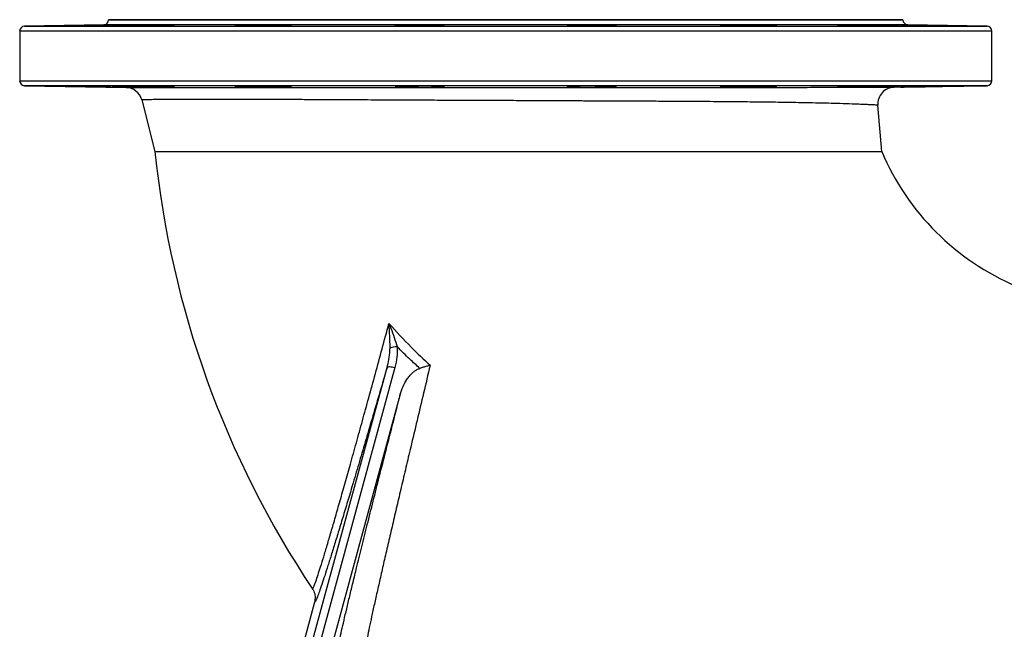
# Model space of a CAD drawing. Header units: millimetres. Extents: x 1566 to 6379, y 1263 to 6912.
# Tile 2 of 11: x 1566 to 2761, y 2113 to 2853. Entities that reach past the tile are written whole.
import ezdxf

# ---------------------------------------------------------------- set-up
doc = ezdxf.new("R2010")
doc.units = ezdxf.units.MM
doc.header["$LTSCALE"] = 2

msp = doc.modelspace()

# ---------------------------------------------------------------- linework, layer by layer
at = {"color": 7, "linetype": 'Continuous', "lineweight": 25}
for p, q in [((1667.8, 2846.5), (1571.5, 2844.8)), ((1673.6, 2852.7), (1673.6, 2852.5)), ((2637.6, 2852.7), (1673.6, 2852.7)), ((1706.3, 2845.8), (1706.3, 2845.3)), ((1844.2, 2845.8), (1844.2, 2845.1)), ((2029.5, 2845.8), (2029.5, 2845.2)), ((2077.2, 2845.5), (2077.2, 2845.8)), ((2234.1, 2845.8), (2234.1, 2845.5)), ((2281.8, 2845.2), (2281.8, 2845.8)), ((2467.1, 2845.1), (2467.1, 2845.8)), ((2605, 2845.3), (2605, 2845.8)), ((2637.6, 2852.5), (2637.6, 2852.7)), ((2739.8, 2844.8), (2643.5, 2846.5)), ((1565.7, 2838.8), (1565.7, 2778.6)), ((2745.6, 2778.6), (2745.6, 2838.8)), ((1571.5, 2772.6), (1694.7, 2770.4)), ((2626.9, 2770.6), (2739.8, 2772.6)), ((1706.3, 2772.1), (1706.3, 2771.6)), ((1844.2, 2772.3), (1844.2, 2771.6)), ((2029.5, 2772.2), (2029.5, 2771.6)), ((2077.2, 2771.6), (2077.2, 2771.9)), ((2234.1, 2771.9), (2234.1, 2771.6)), ((2281.8, 2771.6), (2281.8, 2772.2)), ((2467.1, 2771.6), (2467.1, 2772.3)), ((2605, 2771.6), (2605, 2772.1)), ((1713.7, 2755.4), (1729.8, 2692.7)), ((2612, 2692.7), (2607.3, 2749)), ((2021.1, 2430.6), (1804.5, 1635.2)), ((2027.6, 2398), (1819.1, 1632.4)), ((1923.5, 2145.7), (1784.5, 1635.3))]:
    msp.add_line(p, q, dxfattribs=at)
at = {"color": 8, "linetype": 'Continuous', "lineweight": 25}
for p, q in [((1571.5, 2844.8), (2155.7, 2844.8)), ((2643.5, 2846.5), (1667.8, 2846.5)), ((1673.6, 2852.5), (2637.6, 2852.5)), ((2155.7, 2844.8), (2739.8, 2844.8)), ((2155.7, 2838.8), (1565.7, 2838.8)), ((2745.6, 2838.8), (2155.7, 2838.8)), ((1565.7, 2778.6), (2155.7, 2778.6)), ((2739.8, 2772.6), (1571.5, 2772.6)), ((2155.7, 2778.6), (2745.6, 2778.6))]:
    msp.add_line(p, q, dxfattribs=at)
at = {"color": 7, "linetype": 'Continuous', "lineweight": 25, "flags": 128}
for points in [[(1794.9, 1635.3), (1800, 1654), (1820.4, 1728.7), (1901.8, 2027.7), (2011.5, 2430.7)], [(2011.5, 2430.7), (2011.8, 2431.1), (2012.5, 2431.4), (2013.4, 2431.5), (2014.6, 2431.6), (2016, 2431.5), (2017.6, 2431.3), (2019.3, 2431), (2021.1, 2430.6)]]:
    msp.add_lwpolyline(points, dxfattribs=at)
at = {"color": 7, "linetype": 'Continuous', "lineweight": 25}
for centre, radius, start, end in [((1571.6, 2838.8), 6, 91, 180), ((1667.6, 2852.5), 6, 271, 0), ((2643.6, 2852.5), 6, 180, 269), ((2739.6, 2838.8), 6, 0, 89), ((1571.6, 2778.6), 6, 180, 269), ((2739.6, 2778.6), 6, 271, 0), ((1694.4, 2750.4), 20, 14.3821, 89), ((2627.2, 2750.6), 20, 91, 184.7823), ((2895.6, 2812.7), 1172, 185.8767, 213.7219), ((2895.6, 2812.7), 308, 202.9299, 247.0697), ((2024.6, 2431.3), 24.5, 92.1209, 112.9345)]:
    msp.add_arc(centre, radius, start, end, dxfattribs=at)
for points, knots in [([(1646.3, 2845.8), (1644.7, 2845.8), (1641.8, 2845.7), (1636.9, 2845.7), (1632.3, 2845.6), (1627.4, 2845.5), (1622.5, 2845.4), (1617.7, 2845.3), (1613.1, 2845.3), (1608.9, 2845.2), (1605.2, 2845.1), (1602.1, 2845.1), (1599.6, 2845.1), (1597.9, 2845.1), (1597, 2845.1), (1597, 2845.1), (1597.7, 2845.1), (1599.3, 2845.1), (1601.8, 2845.2), (1605.1, 2845.3), (1609.2, 2845.4), (1613.4, 2845.4), (1618, 2845.5), (1622.8, 2845.6), (1627.7, 2845.7), (1632.4, 2845.8), (1635.4, 2845.8), (1636.8, 2845.8)], [0, 0, 0, 0, 0.05107, 0.090362, 0.129652, 0.168947, 0.20824, 0.247534, 0.286828, 0.32612, 0.365409, 0.404695, 0.44398, 0.48326, 0.52254, 0.561818, 0.601095, 0.640374, 0.679652, 0.728637, 0.76793, 0.807221, 0.846514, 0.885805, 0.9251, 0.964394, 1, 1, 1, 1]), ([(1636.8, 2845.8), (1637.6, 2845.9), (1639.7, 2845.9), (1643.3, 2846), (1647.7, 2846), (1652.1, 2846.1), (1656.4, 2846.2), (1660.6, 2846.3), (1664.5, 2846.3), (1668, 2846.4), (1671, 2846.4), (1673.5, 2846.4), (1675.2, 2846.5), (1676.3, 2846.5), (1676.7, 2846.5), (1676.3, 2846.4), (1675.2, 2846.4), (1673.3, 2846.3), (1670.9, 2846.3), (1667.8, 2846.2), (1664.3, 2846.2), (1660.3, 2846.1), (1656.1, 2846), (1651.8, 2845.9), (1648.5, 2845.9), (1646.6, 2845.8), (1646.3, 2845.8)], [0, 0, 0, 0, 0.028476, 0.072127, 0.115775, 0.159428, 0.20308, 0.246732, 0.290384, 0.33403, 0.377678, 0.421317, 0.464958, 0.508592, 0.552226, 0.595858, 0.63949, 0.683125, 0.726761, 0.7704, 0.814043, 0.857691, 0.901338, 0.944991, 0.988642, 1, 1, 1, 1]), ([(1733.3, 2845.8), (1732.3, 2845.8), (1731, 2845.8), (1728.5, 2845.7), (1727.6, 2845.7), (1725.8, 2845.6), (1724.8, 2845.6), (1722.7, 2845.6), (1721.6, 2845.5), (1719.3, 2845.5), (1718.1, 2845.5), (1715.7, 2845.4), (1714.4, 2845.4), (1711.9, 2845.4), (1710.6, 2845.3), (1708, 2845.3), (1706.7, 2845.3), (1704.2, 2845.2), (1702.9, 2845.2), (1699, 2845.2), (1696.6, 2845.2), (1693.6, 2845.1), (1693, 2845.1), (1691.9, 2845.1), (1691.3, 2845.1), (1689.7, 2845.1), (1688.7, 2845.1), (1687.2, 2845.1), (1686.7, 2845.1), (1685.8, 2845.1), (1685.4, 2845.1), (1684.1, 2845.1), (1683.3, 2845.1), (1681.8, 2845.1), (1681.2, 2845.1), (1680.3, 2845.1), (1680.1, 2845.1), (1679.6, 2845.1), (1679.3, 2845.1), (1678.7, 2845.1), (1678.4, 2845.1), (1678, 2845.1), (1677.9, 2845.1), (1677.8, 2845.1), (1677.7, 2845.1), (1677.6, 2845.2), (1677.8, 2845.2), (1678.5, 2845.2), (1678.6, 2845.2), (1679, 2845.2), (1679.2, 2845.3), (1679.9, 2845.3), (1680.4, 2845.3), (1681.3, 2845.3), (1681.6, 2845.3), (1682.3, 2845.4), (1682.6, 2845.4), (1683.8, 2845.4), (1684.6, 2845.4), (1685.9, 2845.5), (1686.4, 2845.5), (1687.4, 2845.5), (1687.8, 2845.5), (1689.3, 2845.5), (1690.4, 2845.6), (1692.1, 2845.6), (1692.6, 2845.6), (1693.8, 2845.6), (1694.4, 2845.6), (1696.1, 2845.7), (1698.6, 2845.7), (1701.1, 2845.8), (1703, 2845.8), (1703.7, 2845.8), (1705, 2845.8), (1705.6, 2845.8), (1706.3, 2845.8)], [0, 0, 0, 0, 0.0625, 0.0625, 0.09375, 0.09375, 0.125, 0.125, 0.15625, 0.15625, 0.1875, 0.1875, 0.21875, 0.21875, 0.25, 0.25, 0.28125, 0.28125, 0.3125, 0.3125, 0.375, 0.375, 0.390625, 0.390625, 0.40625, 0.40625, 0.4375, 0.4375, 0.453125, 0.453125, 0.46875, 0.46875, 0.5, 0.5, 0.53125, 0.53125, 0.546875, 0.546875, 0.5625, 0.5625, 0.59375, 0.59375, 0.609375, 0.609375, 0.625, 0.625, 0.6875, 0.6875, 0.703125, 0.703125, 0.71875, 0.71875, 0.75, 0.75, 0.765625, 0.765625, 0.78125, 0.78125, 0.8125, 0.8125, 0.828125, 0.828125, 0.84375, 0.84375, 0.875, 0.875, 0.890625, 0.890625, 0.90625, 0.90625, 0.9375, 0.96875, 0.96875, 0.984375, 0.984375, 1, 1, 1, 1]), ([(1706.3, 2845.8), (1707.2, 2845.9), (1709, 2845.9), (1712.3, 2846), (1716.1, 2846.1), (1720.2, 2846.1), (1724.6, 2846.2), (1729, 2846.3), (1733.3, 2846.3), (1737.5, 2846.4), (1741.4, 2846.4), (1744.9, 2846.4), (1747.9, 2846.5), (1750.4, 2846.5), (1752.1, 2846.4), (1753.2, 2846.4), (1753.6, 2846.4), (1753.2, 2846.3), (1752.1, 2846.3), (1750.2, 2846.2), (1747.8, 2846.1), (1744.7, 2846.1), (1741.2, 2846), (1737.4, 2845.9), (1734.7, 2845.9), (1733.3, 2845.8)], [0, 0, 0, 0, 0.042738, 0.086391, 0.130045, 0.173697, 0.21735, 0.261003, 0.304654, 0.348302, 0.391948, 0.435589, 0.479229, 0.522864, 0.566498, 0.61013, 0.653764, 0.6974, 0.741037, 0.784681, 0.828323, 0.871973, 0.915623, 0.957811, 1, 1, 1, 1]), ([(1884.6, 2845.8), (1884.5, 2845.8), (1884.3, 2845.8), (1883.1, 2845.7), (1881.1, 2845.6), (1878.3, 2845.5), (1874.9, 2845.4), (1871, 2845.3), (1866.6, 2845.3), (1861.9, 2845.2), (1857, 2845.2), (1852.1, 2845.1), (1847.3, 2845.1), (1842.7, 2845.1), (1838.5, 2845.1), (1834.8, 2845.1), (1831.7, 2845.1), (1829.2, 2845.1), (1827.6, 2845.2), (1826.6, 2845.2), (1826.6, 2845.3), (1827.3, 2845.4), (1828.9, 2845.5), (1831.4, 2845.6), (1834.7, 2845.7), (1838.8, 2845.7), (1842, 2845.8), (1843.8, 2845.8), (1844.2, 2845.8)], [0, 0, 0, 0, 0.038407, 0.076814, 0.116105, 0.155396, 0.194688, 0.233981, 0.273272, 0.312564, 0.351851, 0.391138, 0.430419, 0.469701, 0.508978, 0.548255, 0.587531, 0.626808, 0.666085, 0.705363, 0.744645, 0.783927, 0.823215, 0.862503, 0.911524, 0.950814, 0.990104, 1, 1, 1, 1]), ([(1844.2, 2845.8), (1844.2, 2845.8), (1844.6, 2845.9), (1845.5, 2845.9), (1847.8, 2846), (1850.8, 2846.1), (1854.4, 2846.2), (1858.2, 2846.2), (1862.3, 2846.3), (1866.6, 2846.4), (1871, 2846.4), (1875.4, 2846.4), (1879.6, 2846.5), (1883.5, 2846.5), (1887, 2846.5), (1890, 2846.4), (1892.4, 2846.4), (1894.2, 2846.4), (1895.3, 2846.3), (1895.7, 2846.3), (1895.3, 2846.2), (1894.1, 2846.1), (1892.3, 2846), (1889.4, 2845.9), (1886.4, 2845.9), (1884.6, 2845.8)], [0, 0, 0, 0, 0.002527, 0.046182, 0.089837, 0.144306, 0.187964, 0.231621, 0.275278, 0.318935, 0.362589, 0.406243, 0.449889, 0.493536, 0.537176, 0.580817, 0.624458, 0.668098, 0.711744, 0.755389, 0.799041, 0.842692, 0.88635, 0.930009, 1, 1, 1, 1]), ([(2077.2, 2845.8), (2077.4, 2845.8), (2078.1, 2845.8), (2079, 2845.7), (2079.4, 2845.7), (2079, 2845.6), (2077.7, 2845.5), (2075.7, 2845.4), (2073, 2845.3), (2069.6, 2845.3), (2065.6, 2845.2), (2061.2, 2845.1), (2056.5, 2845.1), (2051.7, 2845.1), (2046.8, 2845.1), (2042, 2845.1), (2037.4, 2845.1), (2033.2, 2845.1), (2029.5, 2845.1), (2026.4, 2845.2), (2023.9, 2845.3), (2022.2, 2845.3), (2021.3, 2845.4), (2021.2, 2845.5), (2022, 2845.6), (2023.5, 2845.7), (2025.9, 2845.8), (2028.3, 2845.8), (2029.5, 2845.8)], [0, 0, 0, 0, 0.01109, 0.0503755, 0.0896614, 0.1289525, 0.1682428, 0.2075357, 0.2468275, 0.2861194, 0.3254094, 0.3646955, 0.4039811, 0.4432612, 0.4825421, 0.5218185, 0.5610952, 0.6003702, 0.6396454, 0.6789245, 0.7182023, 0.7574852, 0.7967679, 0.8360564, 0.8753448, 0.9146365, 0.9539287, 1, 1, 1, 1]), ([(2029.5, 2845.8), (2029.5, 2845.8), (2029.2, 2845.9), (2029.1, 2845.9), (2029.8, 2846), (2031.2, 2846.1), (2033.4, 2846.2), (2036.4, 2846.2), (2040.1, 2846.3), (2043.9, 2846.4), (2048, 2846.4), (2052.3, 2846.4), (2056.7, 2846.5), (2061, 2846.5), (2065.2, 2846.5), (2069.1, 2846.4), (2072.6, 2846.4), (2075.7, 2846.4), (2078.1, 2846.3), (2079.9, 2846.2), (2080.9, 2846.2), (2081.3, 2846.1), (2080.9, 2846), (2079.7, 2845.9), (2078.1, 2845.9), (2077.2, 2845.8)], [0, 0, 0, 0, 0.016816, 0.0604677, 0.1041191, 0.1477743, 0.19143, 0.2459058, 0.2895514, 0.3331974, 0.3768438, 0.4204902, 0.4641303, 0.5077703, 0.5514066, 0.595044, 0.6386799, 0.682317, 0.7259586, 0.7695996, 0.8132483, 0.8568969, 0.9005509, 0.9442054, 1, 1, 1, 1]), ([(2234.1, 2845.8), (2233.5, 2845.9), (2232.3, 2845.9), (2230.9, 2846), (2230.1, 2846), (2230.1, 2846.1), (2230.7, 2846.2), (2232.1, 2846.3), (2234.4, 2846.3), (2237.4, 2846.4), (2241, 2846.4), (2244.8, 2846.4), (2248.9, 2846.5), (2253.2, 2846.5), (2257.6, 2846.4), (2262, 2846.4), (2266.2, 2846.4), (2270.1, 2846.3), (2273.6, 2846.3), (2276.6, 2846.2), (2279, 2846.1), (2280.8, 2846.1), (2281.9, 2846), (2282.3, 2845.9), (2281.9, 2845.9), (2281.8, 2845.8)], [0, 0, 0, 0, 0.031136, 0.074786, 0.118436, 0.16209, 0.205744, 0.249397, 0.293051, 0.347517, 0.391155, 0.434791, 0.478428, 0.522064, 0.565697, 0.609331, 0.652966, 0.696602, 0.740242, 0.783882, 0.82753, 0.871178, 0.91483, 0.958483, 1, 1, 1, 1]), ([(2281.8, 2845.8), (2282.4, 2845.8), (2284.2, 2845.8), (2286.5, 2845.7), (2288.5, 2845.6), (2289.7, 2845.5), (2290.1, 2845.5), (2289.7, 2845.4), (2288.4, 2845.3), (2286.4, 2845.2), (2283.7, 2845.2), (2280.3, 2845.1), (2276.3, 2845.1), (2271.9, 2845.1), (2267.2, 2845.1), (2262.4, 2845.1), (2257.5, 2845.1), (2252.7, 2845.1), (2248.1, 2845.2), (2243.9, 2845.2), (2240.2, 2845.3), (2237.1, 2845.4), (2234.6, 2845.4), (2232.9, 2845.5), (2232, 2845.6), (2231.9, 2845.7), (2232.6, 2845.8), (2233.6, 2845.8), (2234.1, 2845.8)], [0, 0, 0, 0, 0.023964, 0.06325, 0.102535, 0.141825, 0.181115, 0.220406, 0.259697, 0.298986, 0.338274, 0.377558, 0.41684, 0.456118, 0.495396, 0.534671, 0.573946, 0.613221, 0.652495, 0.691772, 0.731049, 0.770331, 0.809613, 0.848902, 0.888189, 0.92748, 0.966771, 1, 1, 1, 1]), ([(2426.7, 2845.8), (2425.5, 2845.9), (2423.1, 2845.9), (2420.3, 2846), (2418.1, 2846.1), (2416.6, 2846.1), (2415.8, 2846.2), (2415.7, 2846.3), (2416.4, 2846.3), (2417.8, 2846.4), (2420, 2846.4), (2423, 2846.5), (2426.7, 2846.5), (2430.4, 2846.5), (2434.6, 2846.4), (2438.9, 2846.4), (2443.3, 2846.4), (2447.6, 2846.3), (2451.8, 2846.3), (2455.7, 2846.2), (2459.2, 2846.1), (2462.3, 2846), (2464.7, 2846), (2466.3, 2845.9), (2466.9, 2845.9), (2467.1, 2845.8)], [0, 0, 0, 0, 0.0454874, 0.0891393, 0.1327904, 0.1764445, 0.2200987, 0.2637519, 0.3074051, 0.3510533, 0.3947013, 0.4491446, 0.4927791, 0.5364124, 0.5800473, 0.623681, 0.6673185, 0.7109534, 0.7545957, 0.7982386, 0.8418873, 0.8855353, 0.9291885, 0.9728425, 1, 1, 1, 1]), ([(2467.1, 2845.8), (2468.5, 2845.8), (2471.3, 2845.8), (2475.1, 2845.7), (2478.5, 2845.6), (2481.2, 2845.5), (2483.2, 2845.4), (2484.4, 2845.4), (2484.8, 2845.3), (2484.4, 2845.2), (2483.1, 2845.2), (2481.1, 2845.1), (2478.3, 2845.1), (2474.9, 2845.1), (2471, 2845.1), (2466.6, 2845.1), (2461.9, 2845.1), (2457, 2845.1), (2452.1, 2845.2), (2447.3, 2845.2), (2442.8, 2845.3), (2438.6, 2845.4), (2434.8, 2845.5), (2431.7, 2845.5), (2429.3, 2845.6), (2427.6, 2845.7), (2426.8, 2845.8), (2426.7, 2845.8), (2426.7, 2845.8)], [0, 0, 0, 0, 0.0368619, 0.0761488, 0.1154355, 0.1547257, 0.1940168, 0.2333077, 0.2725988, 0.3118868, 0.3511743, 0.3904575, 0.4297395, 0.4690175, 0.5082958, 0.5475698, 0.5868453, 0.626119, 0.6653947, 0.7046721, 0.74395, 0.7832347, 0.8225169, 0.8618066, 0.9010951, 0.9403863, 0.9796774, 1, 1, 1, 1]), ([(2578, 2845.8), (2576.1, 2845.9), (2572.7, 2845.9), (2568.5, 2846), (2565.2, 2846.1), (2562.4, 2846.2), (2560.2, 2846.2), (2558.7, 2846.3), (2557.9, 2846.4), (2557.8, 2846.4), (2558.5, 2846.4), (2559.9, 2846.5), (2562.1, 2846.5), (2565.1, 2846.5), (2568.8, 2846.4), (2572.5, 2846.4), (2576.7, 2846.4), (2581, 2846.3), (2585.4, 2846.2), (2589.7, 2846.2), (2593.9, 2846.1), (2597.8, 2846), (2601.3, 2845.9), (2603.6, 2845.9), (2604.8, 2845.8), (2605, 2845.8)], [0, 0, 0, 0, 0.059837, 0.103492, 0.147147, 0.190804, 0.234462, 0.278117, 0.321772, 0.365422, 0.409072, 0.452715, 0.496357, 0.550778, 0.59442, 0.638061, 0.681702, 0.725344, 0.768989, 0.812636, 0.856287, 0.899939, 0.943597, 0.987254, 1, 1, 1, 1]), ([(2605, 2845.8), (2607.1, 2845.8), (2610.8, 2845.7), (2615.9, 2845.7), (2620.2, 2845.6), (2624.1, 2845.5), (2627.5, 2845.4), (2630.2, 2845.3), (2632.2, 2845.3), (2633.4, 2845.2), (2633.8, 2845.1), (2633.3, 2845.1), (2632.1, 2845.1), (2630, 2845.1), (2627.3, 2845.1), (2623.9, 2845.1), (2620, 2845.1), (2615.6, 2845.1), (2610.9, 2845.2), (2606, 2845.3), (2601.1, 2845.3), (2596.3, 2845.4), (2591.7, 2845.5), (2587.5, 2845.6), (2583.8, 2845.7), (2580.7, 2845.7), (2578.9, 2845.8), (2578.1, 2845.8), (2578, 2845.8)], [0, 0, 0, 0, 0.04976, 0.08905, 0.128339, 0.167632, 0.206925, 0.246218, 0.285511, 0.3248, 0.364089, 0.403373, 0.442656, 0.481935, 0.521215, 0.56049, 0.599767, 0.639045, 0.67832, 0.717603, 0.756883, 0.79617, 0.835456, 0.874748, 0.914038, 0.953331, 0.992625, 1, 1, 1, 1]), ([(2665, 2845.8), (2663, 2845.9), (2660.9, 2845.9), (2657.7, 2846), (2656.7, 2846), (2654.6, 2846), (2653.6, 2846), (2651.7, 2846.1), (2650.7, 2846.1), (2648.8, 2846.1), (2647.8, 2846.1), (2645.2, 2846.2), (2643.6, 2846.2), (2640.6, 2846.3), (2639.4, 2846.3), (2638, 2846.3), (2637.8, 2846.4), (2637.3, 2846.4), (2637.1, 2846.4), (2636.5, 2846.4), (2636.1, 2846.4), (2635.5, 2846.4), (2635.3, 2846.4), (2634.9, 2846.4), (2634.8, 2846.4), (2634.7, 2846.5), (2634.8, 2846.5), (2635.5, 2846.5), (2635.7, 2846.5), (2636.4, 2846.5), (2636.8, 2846.5), (2637.6, 2846.4), (2638.1, 2846.4), (2639.3, 2846.4), (2639.9, 2846.4), (2641.2, 2846.4), (2641.9, 2846.4), (2643.4, 2846.4), (2644.2, 2846.4), (2645.9, 2846.3), (2646.7, 2846.3), (2648.5, 2846.3), (2649.5, 2846.3), (2652.4, 2846.2), (2654.4, 2846.2), (2657.5, 2846.1), (2658.5, 2846.1), (2660.6, 2846.1), (2661.7, 2846.1), (2663.7, 2846), (2664.8, 2846), (2666.3, 2846), (2666.8, 2846), (2667.9, 2846), (2668.4, 2846), (2670.8, 2845.9), (2672.7, 2845.9), (2674.5, 2845.8)], [0, 0, 0, 0, 0.0625, 0.0625, 0.09375, 0.09375, 0.125, 0.125, 0.15625, 0.15625, 0.1875, 0.1875, 0.25, 0.25, 0.3125, 0.3125, 0.328125, 0.328125, 0.34375, 0.34375, 0.375, 0.375, 0.40625, 0.40625, 0.4375, 0.4375, 0.5, 0.5, 0.53125, 0.53125, 0.5625, 0.5625, 0.59375, 0.59375, 0.625, 0.625, 0.65625, 0.65625, 0.6875, 0.6875, 0.71875, 0.71875, 0.75, 0.75, 0.8125, 0.8125, 0.84375, 0.84375, 0.875, 0.875, 0.90625, 0.90625, 0.921875, 0.921875, 0.9375, 0.9375, 1, 1, 1, 1]), ([(2674.5, 2845.8), (2676.9, 2845.8), (2679.4, 2845.8), (2684.6, 2845.7), (2687.2, 2845.6), (2691.1, 2845.6), (2692.4, 2845.5), (2694.8, 2845.5), (2696.1, 2845.5), (2698.4, 2845.4), (2699.5, 2845.4), (2701.8, 2845.4), (2702.8, 2845.3), (2704.8, 2845.3), (2705.7, 2845.3), (2707.5, 2845.2), (2708.3, 2845.2), (2710.6, 2845.2), (2711.7, 2845.2), (2713, 2845.1), (2713.4, 2845.1), (2713.9, 2845.1), (2714.1, 2845.1), (2714.3, 2845.1), (2714.3, 2845.1), (2714.1, 2845.1), (2714, 2845.1), (2713.5, 2845.1), (2713.1, 2845.1), (2712.3, 2845.1), (2711.8, 2845.1), (2710.6, 2845.1), (2710, 2845.1), (2708.5, 2845.1), (2707.7, 2845.1), (2705.1, 2845.2), (2703.1, 2845.2), (2700.4, 2845.2), (2699.8, 2845.2), (2698.7, 2845.2), (2698.1, 2845.3), (2696.3, 2845.3), (2695.1, 2845.3), (2693.3, 2845.3), (2692.6, 2845.3), (2691.4, 2845.4), (2690.7, 2845.4), (2688.8, 2845.4), (2687.5, 2845.4), (2684.9, 2845.5), (2683.6, 2845.5), (2681.7, 2845.5), (2681, 2845.5), (2679.8, 2845.6), (2679.1, 2845.6), (2677.2, 2845.6), (2676, 2845.6), (2674.2, 2845.7), (2673.6, 2845.7), (2672.4, 2845.7), (2671.8, 2845.7), (2669, 2845.8), (2666.9, 2845.8), (2665, 2845.8)], [0, 0, 0, 0, 0.0625, 0.0625, 0.125, 0.125, 0.15625, 0.15625, 0.1875, 0.1875, 0.21875, 0.21875, 0.25, 0.25, 0.28125, 0.28125, 0.3125, 0.3125, 0.375, 0.375, 0.40625, 0.40625, 0.4375, 0.4375, 0.46875, 0.46875, 0.5, 0.5, 0.53125, 0.53125, 0.5625, 0.5625, 0.59375, 0.59375, 0.625, 0.625, 0.6875, 0.6875, 0.703125, 0.703125, 0.71875, 0.71875, 0.75, 0.75, 0.765625, 0.765625, 0.78125, 0.78125, 0.8125, 0.8125, 0.84375, 0.84375, 0.859375, 0.859375, 0.875, 0.875, 0.90625, 0.90625, 0.921875, 0.921875, 0.9375, 0.9375, 1, 1, 1, 1]), ([(1646.3, 2771.6), (1644.7, 2771.6), (1641.8, 2771.7), (1636.9, 2771.7), (1632.3, 2771.8), (1627.4, 2771.9), (1622.5, 2772), (1617.7, 2772.1), (1613.1, 2772.1), (1608.9, 2772.2), (1605.2, 2772.3), (1602.1, 2772.3), (1599.6, 2772.3), (1598, 2772.3), (1597.1, 2772.3), (1597.1, 2772.3), (1597.1, 2772.3)], [0, 0, 0, 0, 0.093633, 0.165631, 0.237629, 0.309634, 0.38164, 0.453643, 0.525646, 0.597643, 0.669641, 0.741629, 0.813617, 0.885595, 0.957574, 1, 1, 1, 1]), ([(1597.1, 2772.3), (1597.3, 2772.3), (1597.7, 2772.3), (1599.3, 2772.2), (1601.8, 2772.2), (1605.1, 2772.1), (1609.2, 2772), (1613.4, 2772), (1618, 2771.9), (1622.8, 2771.8), (1627.7, 2771.7), (1632.4, 2771.6), (1635.4, 2771.6), (1636.8, 2771.6)], [0, 0, 0, 0, 0.0896431, 0.1792891, 0.2689338, 0.3807315, 0.4704098, 0.5600843, 0.6497619, 0.7394388, 0.8291165, 0.9187985, 1, 1, 1, 1]), ([(1636.8, 2771.6), (1637.6, 2771.5), (1639.7, 2771.5), (1643.3, 2771.4), (1647.6, 2771.4), (1652, 2771.3), (1656.4, 2771.2), (1660.5, 2771.1), (1664.5, 2771.1), (1668, 2771), (1671, 2771), (1673.4, 2771), (1675.3, 2770.9), (1675.9, 2770.9), (1676.2, 2770.9)], [0, 0, 0, 0, 0.054717, 0.140657, 0.226596, 0.312541, 0.398487, 0.484432, 0.570375, 0.656312, 0.742247, 0.828167, 0.91409, 1, 1, 1, 1]), ([(1676.5, 2770.9), (1676.5, 2770.9), (1676.7, 2770.9), (1676.2, 2771), (1675.2, 2771), (1673.4, 2771), (1670.9, 2771.1), (1667.9, 2771.2), (1664.3, 2771.2), (1660.4, 2771.3), (1656.2, 2771.4), (1651.8, 2771.5), (1648.5, 2771.5), (1646.7, 2771.6), (1646.3, 2771.6)], [0, 0, 0, 0, 0.001645, 0.098778, 0.195911, 0.293049, 0.390188, 0.487343, 0.584494, 0.681664, 0.778834, 0.876009, 0.973187, 1, 1, 1, 1]), ([(1733.3, 2771.6), (1732.1, 2771.6), (1730.1, 2771.7), (1725.9, 2771.8), (1722, 2771.9), (1717.6, 2771.9), (1712.9, 2772), (1708, 2772.1), (1703.1, 2772.2), (1698.3, 2772.2), (1693.7, 2772.3), (1689.5, 2772.3), (1685.8, 2772.3), (1682.7, 2772.3), (1680.2, 2772.3), (1678.6, 2772.3), (1677.7, 2772.3), (1677.7, 2772.3), (1677.8, 2772.2)], [0, 0, 0, 0, 0.100276, 0.16195, 0.223624, 0.285302, 0.346979, 0.408656, 0.470334, 0.532005, 0.593674, 0.655337, 0.716997, 0.778653, 0.840307, 0.901959, 0.96361, 1, 1, 1, 1]), ([(1677.7, 2772.2), (1677.9, 2772.2), (1678.3, 2772.2), (1679.9, 2772.1), (1682.4, 2772), (1685.7, 2771.9), (1689.8, 2771.9), (1694, 2771.8), (1698.6, 2771.7), (1702.8, 2771.6), (1705.3, 2771.6), (1706.3, 2771.6)], [0, 0, 0, 0, 0.113281, 0.226575, 0.339869, 0.48119, 0.594515, 0.707842, 0.82117, 0.934494, 1, 1, 1, 1]), ([(1694.7, 2770.4), (1694.8, 2770.4), (1695.1, 2770.4), (1697.3, 2770.4), (1700.9, 2770.4), (1705.9, 2770.4), (1712.4, 2770.4), (1720.2, 2770.4), (1729.2, 2770.4), (1739.5, 2770.4), (1751.1, 2770.4), (1764, 2770.4), (1778.3, 2770.4), (1793.8, 2770.4), (1810.4, 2770.4), (1828.1, 2770.4), (1846.9, 2770.4), (1867, 2770.4), (1888.2, 2770.5), (1910.1, 2770.5), (1932.6, 2770.5), (1955.5, 2770.5), (1979.3, 2770.5), (2003.9, 2770.5), (2029.2, 2770.5), (2054.7, 2770.5), (2080.2, 2770.5), (2105.6, 2770.5), (2131.5, 2770.5), (2157.6, 2770.5), (2184.1, 2770.5), (2208, 2770.5), (2229.4, 2770.5), (2248.3, 2770.5), (2267.1, 2770.5), (2287.8, 2770.5), (2310.2, 2770.5), (2334.2, 2770.5), (2357.9, 2770.5), (2381.2, 2770.5), (2404, 2770.5), (2425.8, 2770.5), (2446.7, 2770.5), (2466.6, 2770.5), (2485.8, 2770.5), (2504.1, 2770.5), (2521.4, 2770.6), (2537.6, 2770.6), (2552.5, 2770.6), (2566.1, 2770.6), (2578.5, 2770.6), (2589.8, 2770.6), (2599.7, 2770.6), (2608.7, 2770.6), (2616.4, 2770.6), (2622.3, 2770.6), (2626.1, 2770.6), (2626.6, 2770.6), (2626.9, 2770.6)], [0, 0, 0, 0, 0.017293, 0.0346, 0.051893, 0.069687, 0.087494, 0.105288, 0.122653, 0.140031, 0.157396, 0.17524, 0.193098, 0.210942, 0.228742, 0.246555, 0.264355, 0.282675, 0.30101, 0.31933, 0.337074, 0.35483, 0.372573, 0.39084, 0.409121, 0.427387, 0.444996, 0.462619, 0.480228, 0.498352, 0.516491, 0.534615, 0.547744, 0.560873, 0.574094, 0.587314, 0.604875, 0.622449, 0.640009, 0.65807, 0.676146, 0.694207, 0.711933, 0.729672, 0.747398, 0.765623, 0.783862, 0.802088, 0.820072, 0.83807, 0.856054, 0.874557, 0.893074, 0.911576, 0.933452, 0.955327, 0.977664, 1, 1, 1, 1]), ([(1706.3, 2771.6), (1707.2, 2771.5), (1708.9, 2771.5), (1712.3, 2771.4), (1716, 2771.3), (1720.2, 2771.3), (1724.5, 2771.2), (1728.9, 2771.1), (1733.2, 2771.1), (1737.4, 2771), (1741.3, 2771), (1744.9, 2770.9), (1747.9, 2770.9), (1750.3, 2770.9), (1752.1, 2770.9), (1752.8, 2771), (1753.1, 2771)], [0, 0, 0, 0, 0.068792, 0.140435, 0.21208, 0.283721, 0.355367, 0.42701, 0.498652, 0.570285, 0.641917, 0.71354, 0.785164, 0.856776, 0.92839, 1, 1, 1, 1]), ([(1753.4, 2771), (1753.4, 2771), (1753.6, 2771), (1753.1, 2771.1), (1752.1, 2771.1), (1750.3, 2771.2), (1747.8, 2771.3), (1744.8, 2771.3), (1741.3, 2771.4), (1737.4, 2771.5), (1734.7, 2771.5), (1733.3, 2771.6)], [0, 0, 0, 0, 0.001567, 0.127102, 0.252638, 0.378192, 0.503745, 0.629318, 0.754895, 0.877448, 1, 1, 1, 1]), ([(1884.6, 2771.6), (1884.5, 2771.6), (1884.3, 2771.6), (1883.1, 2771.7), (1881, 2771.8), (1878.3, 2771.9), (1874.9, 2772), (1871, 2772), (1866.6, 2772.1), (1861.9, 2772.2), (1857, 2772.2), (1852.1, 2772.3), (1847.3, 2772.3), (1842.7, 2772.3), (1838.5, 2772.3), (1834.8, 2772.3), (1831.7, 2772.3), (1829.2, 2772.3), (1827.6, 2772.2), (1826.7, 2772.2), (1826.7, 2772.1), (1826.7, 2772.1)], [0, 0, 0, 0, 0.052734, 0.105468, 0.159391, 0.213314, 0.26724, 0.321166, 0.375091, 0.429016, 0.482933, 0.536851, 0.590761, 0.644673, 0.698577, 0.752482, 0.806384, 0.860287, 0.914193, 0.968098, 1, 1, 1, 1]), ([(1826.7, 2772.1), (1826.9, 2772.1), (1827.3, 2772), (1828.9, 2771.9), (1831.4, 2771.8), (1834.7, 2771.7), (1838.8, 2771.7), (1842, 2771.6), (1843.8, 2771.6), (1844.2, 2771.6)], [0, 0, 0, 0, 0.153856, 0.307733, 0.461608, 0.6536, 0.807487, 0.961374, 1, 1, 1, 1]), ([(1844.2, 2771.6), (1844.2, 2771.6), (1844.6, 2771.5), (1845.5, 2771.5), (1847.7, 2771.4), (1850.7, 2771.3), (1854.4, 2771.2), (1858.1, 2771.2), (1862.2, 2771.1), (1866.6, 2771), (1871, 2771), (1875.3, 2771), (1879.5, 2770.9), (1883.4, 2770.9), (1886.9, 2770.9), (1890, 2771), (1892.4, 2771), (1894.2, 2771), (1894.9, 2771.1), (1895.2, 2771.1)], [0, 0, 0, 0, 0.002376, 0.063784, 0.125191, 0.20181, 0.26322, 0.324631, 0.386042, 0.447455, 0.508859, 0.570264, 0.631659, 0.693054, 0.754444, 0.815831, 0.877218, 0.938606, 1, 1, 1, 1]), ([(1895.5, 2771.1), (1895.5, 2771.1), (1895.7, 2771.2), (1895.2, 2771.2), (1894.2, 2771.3), (1892.3, 2771.4), (1889.4, 2771.5), (1886.5, 2771.5), (1884.6, 2771.6)], [0, 0, 0, 0, 0.001878, 0.179395, 0.356913, 0.53445, 0.711997, 1, 1, 1, 1]), ([(2079.3, 2771.7), (2079.3, 2771.7), (2079.4, 2771.8), (2078.9, 2771.8), (2077.8, 2771.9), (2075.7, 2772), (2073, 2772.1), (2069.6, 2772.1), (2065.6, 2772.2), (2061.2, 2772.3), (2056.5, 2772.3), (2051.7, 2772.3), (2046.8, 2772.3), (2042, 2772.3), (2037.4, 2772.3), (2033.2, 2772.3), (2029.5, 2772.2), (2026.4, 2772.2), (2023.9, 2772.1), (2022.2, 2772.1), (2021.4, 2772), (2021.4, 2772), (2021.4, 2771.9)], [0, 0, 0, 0, 0.001659, 0.055362, 0.109066, 0.162772, 0.216478, 0.270182, 0.323885, 0.377581, 0.431278, 0.484966, 0.538657, 0.592342, 0.646026, 0.699708, 0.75339, 0.807076, 0.860762, 0.914455, 0.968148, 1, 1, 1, 1]), ([(2021.4, 2771.9), (2021.6, 2771.9), (2021.9, 2771.8), (2023.6, 2771.7), (2025.9, 2771.6), (2028.3, 2771.6), (2029.5, 2771.6)], [0, 0, 0, 0, 0.239687, 0.479398, 0.719108, 1, 1, 1, 1]), ([(2029.5, 2771.6), (2029.4, 2771.6), (2029.2, 2771.5), (2029.3, 2771.5), (2029.3, 2771.5)], [0, 0, 0, 0, 0.375932, 1, 1, 1, 1]), ([(2029.2, 2771.5), (2029.4, 2771.4), (2029.7, 2771.4), (2031.2, 2771.3), (2033.4, 2771.2), (2036.4, 2771.2), (2040, 2771.1), (2043.8, 2771), (2047.9, 2771), (2052.2, 2771), (2056.6, 2770.9), (2061, 2770.9), (2065.2, 2770.9), (2069.1, 2771), (2072.6, 2771), (2075.6, 2771), (2078, 2771.1), (2079.9, 2771.2), (2080.5, 2771.2), (2080.8, 2771.2)], [0, 0, 0, 0, 0.057987, 0.115979, 0.173972, 0.246338, 0.304318, 0.362296, 0.420277, 0.478254, 0.536228, 0.594202, 0.65217, 0.710136, 0.768103, 0.82607, 0.884044, 0.942017, 1, 1, 1, 1]), ([(2077.2, 2771.6), (2077.4, 2771.6), (2078.2, 2771.6), (2078.6, 2771.6), (2078.9, 2771.7)], [0, 0, 0, 0, 0.220599, 1, 1, 1, 1]), ([(2081.2, 2771.3), (2081.2, 2771.3), (2081.3, 2771.3), (2080.9, 2771.4), (2079.8, 2771.5), (2078.1, 2771.5), (2077.2, 2771.6)], [0, 0, 0, 0, 0.00367, 0.306084, 0.608492, 1, 1, 1, 1]), ([(2234.1, 2771.6), (2233.6, 2771.5), (2232.3, 2771.5), (2231, 2771.4), (2230.2, 2771.4), (2230.2, 2771.3), (2230.2, 2771.3)], [0, 0, 0, 0, 0.212193, 0.514447, 0.816697, 1, 1, 1, 1]), ([(2230.2, 2771.3), (2230.3, 2771.3), (2230.7, 2771.2), (2232.1, 2771.1), (2234.3, 2771.1), (2237.3, 2771), (2241, 2771), (2244.8, 2770.9), (2248.9, 2770.9), (2253.2, 2770.9), (2257.6, 2770.9), (2261.9, 2771), (2266.1, 2771), (2270, 2771.1), (2273.5, 2771.1), (2276.6, 2771.2), (2279, 2771.3), (2280.8, 2771.3), (2281.5, 2771.4), (2281.8, 2771.4)], [0, 0, 0, 0, 0.057993, 0.115986, 0.173978, 0.246337, 0.304308, 0.362276, 0.420248, 0.478217, 0.536183, 0.59415, 0.652119, 0.710089, 0.768063, 0.826039, 0.884023, 0.942008, 1, 1, 1, 1]), ([(2290, 2771.9), (2290, 2771.9), (2290.1, 2772), (2289.6, 2772), (2288.5, 2772.1), (2286.4, 2772.2), (2283.7, 2772.2), (2280.3, 2772.3), (2276.3, 2772.3), (2271.9, 2772.3), (2267.2, 2772.3), (2262.4, 2772.3), (2257.5, 2772.3), (2252.7, 2772.3), (2248.1, 2772.2), (2243.9, 2772.2), (2240.2, 2772.1), (2237.1, 2772), (2234.6, 2772), (2232.9, 2771.9), (2232.1, 2771.8), (2232.1, 2771.8), (2232.1, 2771.7)], [0, 0, 0, 0, 0.001638, 0.055344, 0.10905, 0.162752, 0.216455, 0.27015, 0.323844, 0.377533, 0.431222, 0.484905, 0.538587, 0.592271, 0.645954, 0.69964, 0.753329, 0.807021, 0.860716, 0.914417, 0.968118, 1, 1, 1, 1]), ([(2232.1, 2771.7), (2232.2, 2771.7), (2232.6, 2771.6), (2233.6, 2771.6), (2234.1, 2771.6)], [0, 0, 0, 0, 0.541946, 1, 1, 1, 1]), ([(2281.8, 2771.6), (2282.4, 2771.6), (2284.2, 2771.6), (2286.5, 2771.7), (2288.6, 2771.8), (2289.3, 2771.8), (2289.6, 2771.9)], [0, 0, 0, 0, 0.169091, 0.44605, 0.723007, 1, 1, 1, 1]), ([(2282.1, 2771.5), (2282.1, 2771.5), (2282.2, 2771.5), (2282, 2771.5), (2281.8, 2771.6)], [0, 0, 0, 0, 0.018118, 1, 1, 1, 1]), ([(2426.7, 2771.6), (2425.5, 2771.5), (2423.1, 2771.5), (2420.3, 2771.4), (2418.1, 2771.3), (2416.6, 2771.3), (2415.8, 2771.2), (2415.7, 2771.1), (2416.4, 2771.1), (2417.8, 2771), (2420, 2771), (2423, 2770.9), (2426.6, 2770.9), (2430.4, 2770.9), (2434.5, 2771), (2438.9, 2771), (2443.3, 2771), (2447.6, 2771.1), (2451.8, 2771.1), (2455.7, 2771.2), (2459.2, 2771.3), (2462.2, 2771.4), (2464.7, 2771.4), (2466.3, 2771.5), (2466.9, 2771.5), (2467.1, 2771.6)], [0, 0, 0, 0, 0.0453142, 0.0889655, 0.1326168, 0.176271, 0.2199251, 0.2635785, 0.3072314, 0.3508796, 0.3945274, 0.4489709, 0.4926052, 0.5362391, 0.5798726, 0.6235073, 0.6671432, 0.7107809, 0.7544215, 0.7980628, 0.8417125, 0.8853604, 0.9290146, 0.9726684, 1, 1, 1, 1]), ([(2484.6, 2772.1), (2484.6, 2772.1), (2484.8, 2772.1), (2484.3, 2772.2), (2483.1, 2772.2), (2481.1, 2772.3), (2478.3, 2772.3), (2474.9, 2772.3), (2471, 2772.3), (2466.6, 2772.3), (2461.9, 2772.3), (2457, 2772.3), (2452.1, 2772.2), (2447.3, 2772.2), (2442.8, 2772.1), (2438.6, 2772), (2434.8, 2771.9), (2431.7, 2771.8), (2429.3, 2771.8), (2427.6, 2771.7), (2426.8, 2771.6), (2426.7, 2771.6), (2426.7, 2771.6)], [0, 0, 0, 0, 0.001682, 0.055603, 0.109524, 0.163438, 0.217353, 0.271259, 0.325166, 0.379067, 0.432971, 0.486875, 0.540776, 0.594686, 0.648594, 0.702509, 0.756423, 0.810345, 0.864266, 0.918192, 0.972118, 1, 1, 1, 1]), ([(2467.1, 2771.6), (2468.5, 2771.6), (2471.3, 2771.6), (2475.1, 2771.7), (2478.5, 2771.8), (2481.2, 2771.9), (2483.2, 2772), (2483.9, 2772), (2484.3, 2772)], [0, 0, 0, 0, 0.158022, 0.32641, 0.494792, 0.663194, 0.831596, 1, 1, 1, 1]), ([(2578, 2771.6), (2576.1, 2771.5), (2572.7, 2771.5), (2568.5, 2771.4), (2565.2, 2771.3), (2562.4, 2771.2), (2560.2, 2771.2), (2558.7, 2771.1), (2557.9, 2771), (2557.9, 2771), (2557.9, 2771)], [0, 0, 0, 0, 0.172656, 0.29825, 0.423849, 0.549455, 0.67506, 0.80066, 0.926259, 1, 1, 1, 1]), ([(2557.9, 2771), (2558.1, 2771), (2558.4, 2771), (2559.9, 2770.9), (2562.1, 2770.9), (2565.1, 2770.9), (2568.8, 2771), (2572.6, 2771), (2576.7, 2771), (2581, 2771.1), (2585.4, 2771.2), (2589.7, 2771.2), (2593.9, 2771.3), (2597.8, 2771.4), (2601.3, 2771.5), (2603.7, 2771.5), (2604.8, 2771.6), (2605, 2771.6)], [0, 0, 0, 0, 0.068804, 0.137598, 0.206391, 0.292174, 0.360965, 0.429756, 0.498545, 0.567339, 0.636134, 0.704933, 0.773743, 0.842554, 0.911368, 0.980184, 1, 1, 1, 1]), ([(2633.6, 2772.2), (2633.6, 2772.2), (2633.8, 2772.3), (2633.3, 2772.3), (2632.1, 2772.3), (2630, 2772.3), (2627.3, 2772.3), (2623.9, 2772.3), (2620, 2772.3), (2615.6, 2772.2), (2610.9, 2772.2), (2606, 2772.1), (2601.1, 2772.1), (2596.3, 2772), (2591.7, 2771.9), (2587.5, 2771.8), (2583.8, 2771.7), (2580.7, 2771.7), (2578.9, 2771.6), (2578.1, 2771.6), (2578, 2771.6)], [0, 0, 0, 0, 0.0019985, 0.0636498, 0.1253008, 0.1869448, 0.2485881, 0.3102281, 0.3718689, 0.4335092, 0.4951511, 0.5567981, 0.6184435, 0.6800994, 0.7417547, 0.8034194, 0.8650822, 0.9267474, 0.9884142, 1, 1, 1, 1]), ([(2605, 2771.6), (2607.1, 2771.6), (2610.8, 2771.7), (2615.9, 2771.7), (2620.2, 2771.8), (2624.1, 2771.9), (2627.5, 2772), (2630.2, 2772.1), (2632.2, 2772.1), (2632.9, 2772.2), (2633.3, 2772.2)], [0, 0, 0, 0, 0.153182, 0.27415, 0.395121, 0.5161, 0.637078, 0.758057, 0.879034, 1, 1, 1, 1]), ([(2665, 2771.6), (2662.5, 2771.5), (2658.6, 2771.5), (2653.2, 2771.4), (2649.1, 2771.3), (2645.4, 2771.2), (2642, 2771.1), (2639.3, 2771.1), (2637.1, 2771), (2635.6, 2771), (2634.8, 2771), (2634.8, 2770.9), (2634.8, 2770.9)], [0, 0, 0, 0, 0.1661473, 0.2633579, 0.3605735, 0.4577857, 0.5550049, 0.6522148, 0.7494251, 0.846621, 0.9438178, 1, 1, 1, 1]), ([(2634.8, 2770.9), (2635, 2770.9), (2635.3, 2770.9), (2636.8, 2770.9), (2639, 2771), (2642, 2771), (2645.7, 2771.1), (2649.5, 2771.1), (2653.6, 2771.2), (2657.9, 2771.3), (2662.3, 2771.3), (2666.6, 2771.4), (2670.8, 2771.5), (2673.3, 2771.5), (2674.5, 2771.6)], [0, 0, 0, 0, 0.081971, 0.163936, 0.245901, 0.3481, 0.430085, 0.512074, 0.594059, 0.676046, 0.758037, 0.840033, 0.920015, 1, 1, 1, 1]), ([(2714.3, 2772.3), (2714.3, 2772.3), (2714.4, 2772.3), (2713.9, 2772.3), (2712.7, 2772.3), (2710.7, 2772.3), (2707.9, 2772.3), (2704.5, 2772.2), (2700.6, 2772.2), (2696.2, 2772.1), (2691.5, 2772), (2686.6, 2772), (2681.7, 2771.9), (2676.9, 2771.8), (2672.5, 2771.7), (2668.4, 2771.6), (2666.2, 2771.6), (2665, 2771.6)], [0, 0, 0, 0, 0.002389, 0.074361, 0.146332, 0.2183, 0.290269, 0.362238, 0.434208, 0.506186, 0.578166, 0.650153, 0.722141, 0.794139, 0.866134, 0.933067, 1, 1, 1, 1]), ([(2674.5, 2771.6), (2677, 2771.6), (2681.1, 2771.7), (2687, 2771.8), (2691.8, 2771.9), (2696.5, 2771.9), (2700.9, 2772), (2704.8, 2772.1), (2708.1, 2772.2), (2710.8, 2772.2), (2712.9, 2772.3), (2713.5, 2772.3), (2713.9, 2772.3)], [0, 0, 0, 0, 0.1503831, 0.2447839, 0.3391852, 0.4335953, 0.5280052, 0.6224129, 0.7168208, 0.8112188, 0.9056154, 1, 1, 1, 1]), ([(2607.3, 2749), (2607.1, 2749), (2606.9, 2749), (2604.7, 2749.1), (2601.2, 2749.3), (2596.2, 2749.5), (2589.9, 2749.7), (2581.2, 2750.1), (2569.3, 2750.5), (2555.3, 2751), (2541.3, 2751.3), (2528.1, 2751.6), (2514.9, 2751.9), (2501.9, 2752.1), (2489.4, 2752.3), (2476.3, 2752.5), (2462.7, 2752.7), (2448.7, 2752.8), (2434.2, 2753), (2419.2, 2753.1), (2402, 2753.2), (2382.6, 2753.4), (2360.8, 2753.5), (2338.1, 2753.6), (2314.7, 2753.7), (2290.5, 2753.8), (2268.1, 2753.9), (2247.8, 2754), (2229.5, 2754.1), (2211.1, 2754.2), (2190.6, 2754.3), (2168, 2754.4), (2143.5, 2754.5), (2118.7, 2754.6), (2093.9, 2754.7), (2069, 2754.8), (2046.6, 2755), (2026.8, 2755.1), (2009.3, 2755.1), (1992.1, 2755.2), (1975.1, 2755.3), (1958.5, 2755.4), (1942.3, 2755.5), (1926.4, 2755.6), (1909.1, 2755.6), (1890.8, 2755.7), (1871.6, 2755.8), (1853.1, 2755.9), (1835.4, 2755.9), (1818.6, 2756), (1802.9, 2756), (1788.5, 2756), (1775.4, 2755.9), (1763.3, 2755.9), (1752.3, 2755.9), (1742.5, 2755.8), (1733.3, 2755.7), (1725.1, 2755.6), (1718.7, 2755.5), (1714.5, 2755.4), (1714, 2755.4), (1713.7, 2755.4)], [0, 0, 0, 0, 0.017151, 0.034318, 0.051471, 0.069144, 0.086831, 0.104504, 0.129838, 0.155172, 0.172482, 0.189804, 0.207114, 0.220662, 0.234209, 0.247851, 0.261492, 0.274855, 0.288217, 0.301672, 0.315127, 0.332891, 0.350669, 0.368433, 0.386716, 0.405014, 0.423296, 0.436534, 0.449772, 0.463104, 0.476435, 0.493999, 0.511576, 0.52914, 0.547214, 0.565302, 0.583376, 0.596515, 0.609654, 0.622884, 0.636115, 0.649254, 0.662393, 0.675622, 0.688852, 0.706425, 0.724011, 0.741585, 0.75966, 0.777751, 0.795827, 0.813541, 0.831268, 0.848982, 0.867208, 0.885448, 0.903673, 0.927472, 0.95127, 0.975636, 1, 1, 1, 1]), ([(1729.8, 2692.7), (1729.8, 2692.7), (1729.8, 2692.7), (1730, 2692.7), (1730.1, 2692.7), (1730.5, 2692.7), (1730.9, 2692.7), (1732.6, 2692.7), (1734.3, 2692.7), (1738.7, 2692.7), (1741.4, 2692.7), (1747.9, 2692.7), (1751.8, 2692.7), (1758.3, 2692.7), (1760.6, 2692.7), (1765.5, 2692.7), (1768.1, 2692.7), (1776.1, 2692.7), (1782, 2692.7), (1794.6, 2692.7), (1801.4, 2692.7), (1815.9, 2692.7), (1823.6, 2692.7), (1831.8, 2692.7)], [0, 0, 0, 0, 0.03125, 0.03125, 0.0625, 0.0625, 0.125, 0.125, 0.25, 0.25, 0.375, 0.375, 0.5, 0.5, 0.5625, 0.5625, 0.625, 0.625, 0.75, 0.75, 0.875, 0.875, 1, 1, 1, 1]), ([(1831.8, 2692.7), (1832.5, 2692.7), (1833.8, 2692.7), (1835.7, 2692.7), (1837.5, 2692.7), (1839.2, 2692.7), (1840.7, 2692.7), (1842.2, 2692.7), (1843.5, 2692.7), (1844.8, 2692.7), (1845.9, 2692.7), (1846.8, 2692.7), (1847.7, 2692.7), (1848.4, 2692.7), (1849, 2692.7), (1849.5, 2692.7), (1852.1, 2692.7), (1855.4, 2692.7), (1860.1, 2692.7), (1865.7, 2692.7), (1872, 2692.7), (1880.5, 2692.7), (1890.8, 2692.7), (1905.3, 2692.7), (1923.2, 2692.7), (1940.4, 2692.7), (1956.7, 2692.7), (1970.4, 2692.7), (1984.2, 2692.7), (1995.9, 2692.7), (2005.3, 2692.7), (2016.4, 2692.7), (2031.5, 2692.7), (2046, 2692.7), (2055.8, 2692.7), (2060.7, 2692.7), (2065.6, 2692.7), (2068.9, 2692.7), (2070.5, 2692.7)], [0, 0, 0, 0, 0.010925, 0.021198, 0.030815, 0.039771, 0.048069, 0.055712, 0.062702, 0.06904, 0.074728, 0.079765, 0.084154, 0.087895, 0.090988, 0.093434, 0.095233, 0.130764, 0.142654, 0.165169, 0.213673, 0.233417, 0.284693, 0.355867, 0.427353, 0.515932, 0.571052, 0.624999, 0.678726, 0.732676, 0.759838, 0.786481, 0.857666, 0.928982, 0.946763, 0.964524, 0.982269, 1, 1, 1, 1]), ([(2070.5, 2692.7), (2073.1, 2692.7), (2075.7, 2692.7), (2080.8, 2692.7), (2083.4, 2692.7), (2091.2, 2692.7), (2096.4, 2692.7), (2112, 2692.7), (2122.4, 2692.7), (2153.6, 2692.7), (2174.5, 2692.7), (2205.9, 2692.7), (2216.3, 2692.7), (2229.4, 2692.7), (2232, 2692.7), (2237.2, 2692.7), (2239.8, 2692.7), (2247.6, 2692.7), (2252.8, 2692.7), (2278.4, 2692.7), (2298.4, 2692.7), (2318.1, 2692.7)], [0, 0, 0, 0, 0.03125, 0.03125, 0.0625, 0.0625, 0.125, 0.125, 0.25, 0.25, 0.5, 0.5, 0.625, 0.625, 0.65625, 0.65625, 0.6875, 0.6875, 0.75, 0.75, 1, 1, 1, 1]), ([(2318.1, 2692.7), (2331.4, 2692.7), (2344.6, 2692.7), (2360.8, 2692.7), (2364, 2692.7), (2370.4, 2692.7), (2373.6, 2692.7), (2383.1, 2692.7), (2389.4, 2692.7), (2407.7, 2692.7), (2419.6, 2692.7), (2442.5, 2692.7), (2453.6, 2692.7), (2469.6, 2692.7), (2474.8, 2692.7), (2482.5, 2692.7), (2485.1, 2692.7), (2490.1, 2692.7), (2492.6, 2692.7), (2504.9, 2692.7), (2514.1, 2692.7), (2531.5, 2692.7), (2539.6, 2692.7), (2554.7, 2692.7), (2561.7, 2692.7), (2568.1, 2692.7)], [0, 0, 0, 0, 0.125, 0.125, 0.15625, 0.15625, 0.1875, 0.1875, 0.25, 0.25, 0.375, 0.375, 0.5, 0.5, 0.5625, 0.5625, 0.59375, 0.59375, 0.625, 0.625, 0.75, 0.75, 0.875, 0.875, 1, 1, 1, 1]), ([(2568.1, 2692.7), (2569.8, 2692.7), (2571.6, 2692.7), (2574.9, 2692.7), (2576.6, 2692.7), (2581.3, 2692.7), (2584.3, 2692.7), (2592.4, 2692.7), (2597, 2692.7), (2604.4, 2692.7), (2607.2, 2692.7), (2610.1, 2692.7), (2610.8, 2692.7), (2611.5, 2692.7), (2611.7, 2692.7), (2611.9, 2692.7), (2612, 2692.7), (2612, 2692.7)], [0, 0, 0, 0, 0.0625, 0.0625, 0.125, 0.125, 0.25, 0.25, 0.5, 0.5, 0.75, 0.75, 0.875, 0.875, 0.9375, 0.9375, 1, 1, 1, 1]), ([(1920.8, 2162), (1921.1, 2162), (1921.5, 2162.1), (1922.9, 2165.1), (1925, 2170.5), (1927.6, 2178.4), (1930.8, 2188.4), (1934.6, 2200.4), (1938.8, 2214.6), (1943.6, 2230.8), (1948.8, 2248.9), (1954.5, 2268.8), (1960.6, 2290.2), (1967.2, 2313.7), (1974.2, 2338.9), (1981.6, 2365.8), (1989.3, 2393.8), (1997.3, 2423), (2005.5, 2453), (2011, 2473.5), (2013.8, 2483.8)], [0, 0, 0, 0, 0.051746, 0.103493, 0.156898, 0.210305, 0.262022, 0.313741, 0.366846, 0.419954, 0.474106, 0.528262, 0.583541, 0.638824, 0.69808, 0.757402, 0.816677, 0.877764, 0.938898, 1, 1, 1, 1]), ([(2013.8, 2483.8), (2022.7, 2474.1), (2038.7, 2456.7), (2056.1, 2440.4), (2063.8, 2433.2)], [0, 0, 0, 0, 0.553613, 1, 1, 1, 1]), ([(2013.8, 2483.8), (2013.8, 2483.7), (2014.6, 2481.9), (2016.8, 2476.4), (2020.3, 2467), (2022.6, 2459.5), (2023.7, 2455.8)], [0, 0, 0, 0, 0.001645, 0.1989104, 0.5973027, 1, 1, 1, 1]), ([(2015.1, 2453.8), (2015.1, 2456.3), (2015.1, 2461.3), (2014.8, 2471.2), (2014.3, 2478.7), (2013.8, 2483.7), (2013.8, 2483.8)], [0, 0, 0, 0, 0.247342, 0.494809, 0.998359, 1, 1, 1, 1]), ([(2011.5, 2430.7), (2012.3, 2433.9), (2013.9, 2440.4), (2014.9, 2448.2), (2015, 2452.7), (2015.1, 2453.8)], [0, 0, 0, 0, 0.4250612, 0.8543774, 1, 1, 1, 1]), ([(2023.7, 2455.8), (2023.8, 2451.6), (2024, 2443.1), (2022.1, 2434.8), (2021.1, 2430.6)], [0, 0, 0, 0, 0.492864, 1, 1, 1, 1]), ([(2051.2, 2429.4), (2047.2, 2433.1), (2037.8, 2441.7), (2028.8, 2450.6), (2023.7, 2455.8)], [0, 0, 0, 0, 0.427995, 1, 1, 1, 1]), ([(2011.5, 2430.7), (2008.6, 2420.7), (2002.8, 2400.8), (1994.3, 2371.8), (1986, 2343.6), (1978, 2316.4), (1970.8, 2291.9), (1964.3, 2270.1), (1958.5, 2250.7), (1952.9, 2232.5), (1947.8, 2215.7), (1943, 2200.3), (1938.7, 2186.6), (1934.8, 2174.7), (1931.5, 2164.6), (1928.7, 2156.5), (1926.5, 2150.9), (1925, 2147.4), (1924, 2145.6), (1923.7, 2145.7), (1923.5, 2145.7)], [0, 0, 0, 0, 0.06478, 0.129741, 0.19472, 0.259599, 0.324311, 0.37814, 0.432146, 0.486185, 0.540141, 0.593929, 0.648112, 0.702545, 0.757042, 0.811435, 0.865586, 0.910374, 0.955213, 1, 1, 1, 1]), ([(2063.8, 2433.2), (2061.1, 2421.9), (2055.8, 2399.4), (2047.9, 2366.2), (2040.8, 2336.2), (2034.4, 2309.2), (2028.8, 2285.3), (2023.3, 2262), (2018.1, 2239.5), (2013.1, 2217.9), (2008.3, 2197.3), (2003.9, 2177.8), (1999.8, 2159.7), (1996, 2143), (1992.7, 2127.9), (1989.9, 2114.5), (1987.5, 2102.9), (1985.6, 2093.2), (1984.4, 2086.6), (1983.8, 2082.1), (1983.6, 2080.4), (1983.5, 2079.5)], [0, 0, 0, 0, 0.066862, 0.133762, 0.200605, 0.252372, 0.304208, 0.35603, 0.407778, 0.459913, 0.512215, 0.564551, 0.616808, 0.668905, 0.721359, 0.774046, 0.826793, 0.879444, 0.931867, 0.965933, 1, 1, 1, 1]), ([(2027.6, 2398), (2028.6, 2401.1), (2030.6, 2407.4), (2034.7, 2414.7), (2038.6, 2420.1), (2041.9, 2423.6), (2045.2, 2426.4), (2048.2, 2428.3), (2050.3, 2429.1), (2051.2, 2429.4)], [0, 0, 0, 0, 0.244482, 0.48879, 0.615519, 0.742118, 0.836733, 0.931144, 1, 1, 1, 1]), ([(2063.8, 2433.2), (2063.8, 2433.2), (2062.4, 2432.8), (2059.7, 2432), (2055.4, 2430.8), (2052.6, 2429.9), (2051.2, 2429.4)], [0, 0, 0, 0, 0.003061, 0.343275, 0.667257, 1, 1, 1, 1]), ([(1948.7, 2072.3), (1948.8, 2073.6), (1949.2, 2076.1), (1950.3, 2082.3), (1951.8, 2090.2), (1953.9, 2099.7), (1956.3, 2110.8), (1959.2, 2123.4), (1962.5, 2137.5), (1966.2, 2152.9), (1970.2, 2169.6), (1975, 2189.3), (1980.8, 2212.6), (1987.5, 2239.6), (1994.6, 2268.1), (2002.2, 2298.3), (2010.3, 2330.2), (2018.9, 2363.7), (2024.7, 2386.6), (2027.6, 2398)], [0, 0, 0, 0, 0.051063, 0.102314, 0.153638, 0.204907, 0.255986, 0.306871, 0.357905, 0.409005, 0.460069, 0.510979, 0.579, 0.647195, 0.715424, 0.783491, 0.855628, 0.92784, 1, 1, 1, 1]), ([(1920.8, 2162), (1920.9, 2162), (1921.5, 2161), (1923.2, 2158), (1924.6, 2152.4), (1923.9, 2147.9), (1923.5, 2145.7)], [0, 0, 0, 0, 0.009563, 0.211142, 0.605568, 1, 1, 1, 1])]:
    msp.add_open_spline(points, degree=3, knots=knots, dxfattribs=at)

doc.saveas('drawing.dxf')
